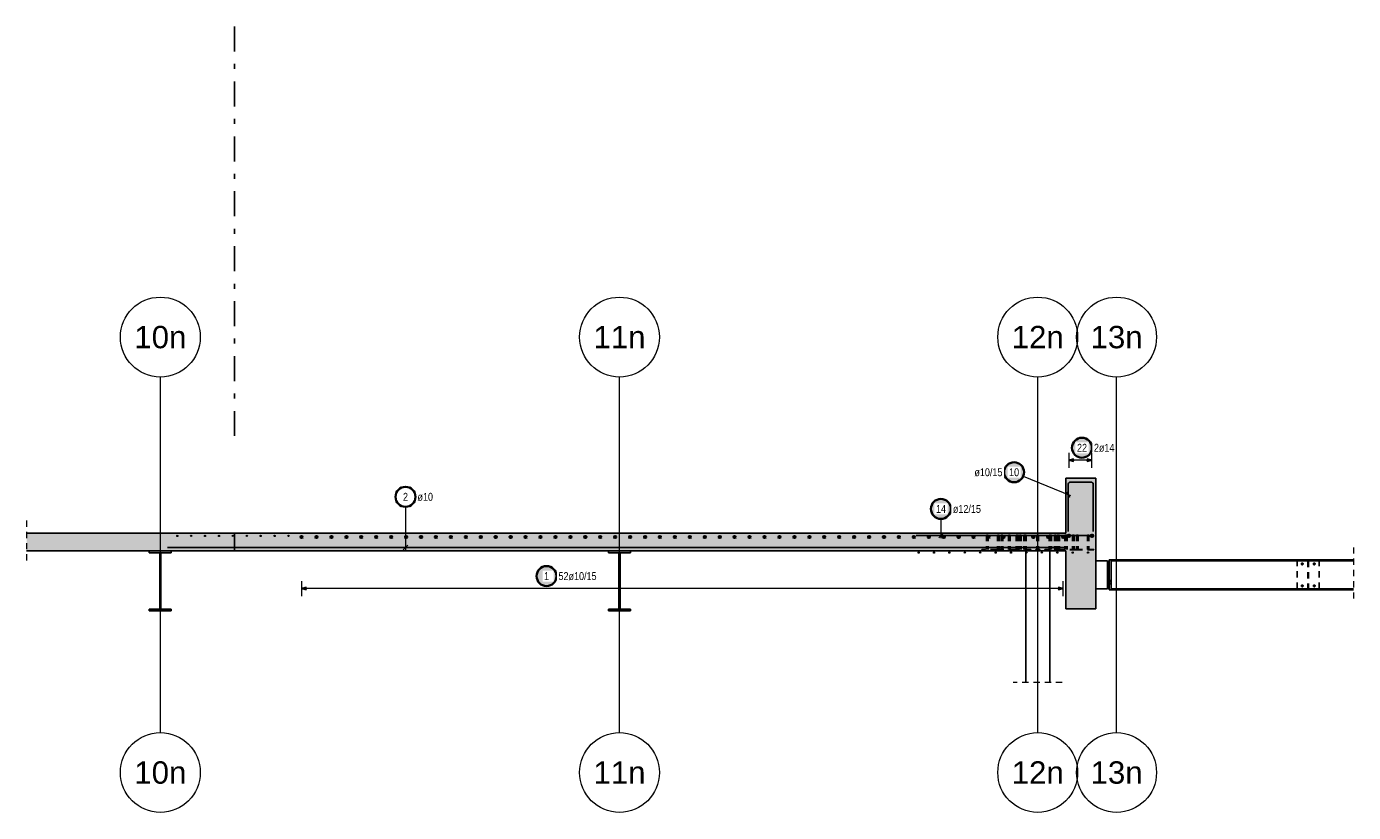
# Model space of a CAD drawing. Header units: millimetres. Extents: x 0 to 61.4, y -43.3 to 42.
# Tile 1 of 21: x 1.6 to 28.2, y -27.1 to -11.3. Entities that reach past the tile are written whole.
import ezdxf
from ezdxf.enums import TextEntityAlignment as Align

# ---------------------------------------------------------------- set-up
doc = ezdxf.new("R2010")
doc.units = ezdxf.units.MM
doc.linetypes.add('DASHDOTX2', pattern=[2, 1, -0.5, 0, -0.5])
doc.linetypes.add('HIDDEN', pattern=[0.375, 0.25, -0.125])
for name, color, linetype, lineweight in [('Achsen', 7, 'Continuous', 20), ('Geschnittene Kanten', 7, 'Continuous', 20), ('nplo Bewehrung', 7, 'Continuous', 20), ('Schraffuren', 7, 'Continuous', 20)]:
    doc.layers.add(name, color=color, linetype=linetype, lineweight=lineweight)
doc.styles.add('Arial', font='arial.ttf')
doc.styles.add('Arial Narrow', font='ARIALN.TTF')

msp = doc.modelspace()

# ---------------------------------------------------------------- hatches: boundary and pattern name
at = {"lineweight": 25, "true_color": 0xffffff}
for points in [[(22.959, -19.75), (22.959, -19.742), (22.959, -19.735), (22.958, -19.727), (22.957, -19.719), (22.956, -19.712), (22.954, -19.704), (22.953, -19.697), (22.951, -19.689), (22.948, -19.682), (22.946, -19.675), (22.943, -19.668), (22.94, -19.661), (22.937, -19.654), (22.933, -19.647), (22.93, -19.64), (22.926, -19.633), (22.921, -19.627), (22.917, -19.621), (22.912, -19.615), (22.908, -19.609), (22.903, -19.603), (22.897, -19.597), (22.892, -19.592), (22.886, -19.587), (22.88, -19.581), (22.875, -19.577), (22.868, -19.572), (22.862, -19.568), (22.856, -19.563), (22.849, -19.559), (22.842, -19.556), (22.835, -19.552), (22.829, -19.549), (22.821, -19.546), (22.814, -19.543), (22.807, -19.541), (22.8, -19.539), (22.792, -19.537), (22.785, -19.535), (22.777, -19.533), (22.77, -19.532), (22.762, -19.531), (22.754, -19.531), (22.747, -19.53), (22.739, -19.53), (22.731, -19.53), (22.724, -19.531), (22.716, -19.531), (22.708, -19.532), (22.701, -19.533), (22.693, -19.535), (22.686, -19.537), (22.678, -19.539), (22.671, -19.541), (22.664, -19.543), (22.657, -19.546), (22.65, -19.549), (22.643, -19.552), (22.636, -19.556), (22.629, -19.559), (22.622, -19.563), (22.616, -19.568), (22.61, -19.572), (22.604, -19.577), (22.598, -19.581), (22.592, -19.587), (22.586, -19.592), (22.581, -19.597), (22.576, -19.603), (22.571, -19.609), (22.566, -19.615), (22.561, -19.621), (22.557, -19.627), (22.552, -19.633), (22.549, -19.64), (22.545, -19.647), (22.541, -19.654), (22.538, -19.661), (22.535, -19.668), (22.532, -19.675), (22.53, -19.682), (22.528, -19.689), (22.526, -19.697), (22.524, -19.704), (22.522, -19.712), (22.521, -19.719), (22.52, -19.727), (22.52, -19.735), (22.519, -19.742), (22.519, -19.75), (22.519, -19.758), (22.52, -19.765), (22.52, -19.773), (22.521, -19.781), (22.522, -19.788), (22.524, -19.796), (22.526, -19.803), (22.528, -19.811), (22.53, -19.818), (22.532, -19.825), (22.535, -19.832), (22.538, -19.839), (22.541, -19.846), (22.545, -19.853), (22.549, -19.86), (22.552, -19.867), (22.557, -19.873), (22.561, -19.879), (22.566, -19.885), (22.571, -19.891), (22.576, -19.897), (22.581, -19.903), (22.586, -19.908), (22.592, -19.913), (22.598, -19.919), (22.604, -19.923), (22.61, -19.928), (22.616, -19.932), (22.622, -19.937), (22.629, -19.941), (22.636, -19.944), (22.643, -19.948), (22.65, -19.951), (22.657, -19.954), (22.664, -19.957), (22.671, -19.959), (22.678, -19.961), (22.686, -19.963), (22.693, -19.965), (22.701, -19.967), (22.708, -19.968), (22.716, -19.969), (22.724, -19.969), (22.731, -19.97), (22.739, -19.97), (22.747, -19.97), (22.754, -19.969), (22.762, -19.969), (22.77, -19.968), (22.777, -19.967), (22.785, -19.965), (22.792, -19.963), (22.8, -19.961), (22.807, -19.959), (22.814, -19.957), (22.821, -19.954), (22.829, -19.951), (22.835, -19.948), (22.842, -19.944), (22.849, -19.941), (22.856, -19.937), (22.862, -19.932), (22.868, -19.928), (22.875, -19.923), (22.88, -19.919), (22.886, -19.913), (22.892, -19.908), (22.897, -19.903), (22.903, -19.897), (22.908, -19.891), (22.912, -19.885), (22.917, -19.879), (22.921, -19.873), (22.926, -19.867), (22.93, -19.86), (22.933, -19.853), (22.937, -19.846), (22.94, -19.839), (22.943, -19.832), (22.946, -19.825), (22.948, -19.818), (22.951, -19.811), (22.953, -19.803), (22.954, -19.796), (22.956, -19.788), (22.957, -19.781), (22.958, -19.773), (22.959, -19.765)], [(21.599, -20.24), (21.599, -20.232), (21.598, -20.225), (21.597, -20.217), (21.596, -20.21), (21.595, -20.202), (21.594, -20.194), (21.592, -20.187), (21.59, -20.179), (21.588, -20.172), (21.585, -20.165), (21.583, -20.158), (21.58, -20.151), (21.576, -20.144), (21.573, -20.137), (21.569, -20.13), (21.565, -20.124), (21.561, -20.117), (21.557, -20.111), (21.552, -20.105), (21.547, -20.099), (21.542, -20.093), (21.537, -20.087), (21.531, -20.082), (21.526, -20.077), (21.52, -20.072), (21.514, -20.067), (21.508, -20.062), (21.502, -20.058), (21.495, -20.054), (21.489, -20.05), (21.482, -20.046), (21.475, -20.042), (21.468, -20.039), (21.461, -20.036), (21.454, -20.033), (21.447, -20.031), (21.439, -20.029), (21.432, -20.027), (21.424, -20.025), (21.417, -20.023), (21.409, -20.022), (21.402, -20.021), (21.394, -20.021), (21.386, -20.02), (21.379, -20.02), (21.371, -20.02), (21.363, -20.021), (21.356, -20.021), (21.348, -20.022), (21.34, -20.023), (21.333, -20.025), (21.325, -20.027), (21.318, -20.029), (21.311, -20.031), (21.303, -20.033), (21.296, -20.036), (21.289, -20.039), (21.282, -20.042), (21.275, -20.046), (21.269, -20.05), (21.262, -20.054), (21.256, -20.058), (21.249, -20.062), (21.243, -20.067), (21.237, -20.072), (21.231, -20.077), (21.226, -20.082), (21.22, -20.087), (21.215, -20.093), (21.21, -20.099), (21.205, -20.105), (21.201, -20.111), (21.196, -20.117), (21.192, -20.124), (21.188, -20.13), (21.184, -20.137), (21.181, -20.144), (21.178, -20.151), (21.175, -20.158), (21.172, -20.165), (21.169, -20.172), (21.167, -20.179), (21.165, -20.187), (21.163, -20.194), (21.162, -20.202), (21.161, -20.21), (21.16, -20.217), (21.159, -20.225), (21.159, -20.232), (21.159, -20.24), (21.159, -20.248), (21.159, -20.255), (21.16, -20.263), (21.161, -20.271), (21.162, -20.278), (21.163, -20.286), (21.165, -20.293), (21.167, -20.301), (21.169, -20.308), (21.172, -20.315), (21.175, -20.323), (21.178, -20.33), (21.181, -20.337), (21.184, -20.343), (21.188, -20.35), (21.192, -20.357), (21.196, -20.363), (21.201, -20.369), (21.205, -20.376), (21.21, -20.382), (21.215, -20.387), (21.22, -20.393), (21.226, -20.398), (21.231, -20.404), (21.237, -20.409), (21.243, -20.413), (21.249, -20.418), (21.256, -20.423), (21.262, -20.427), (21.269, -20.431), (21.275, -20.434), (21.282, -20.438), (21.289, -20.441), (21.296, -20.444), (21.303, -20.447), (21.311, -20.449), (21.318, -20.452), (21.325, -20.454), (21.333, -20.455), (21.34, -20.457), (21.348, -20.458), (21.356, -20.459), (21.363, -20.46), (21.371, -20.46), (21.379, -20.46), (21.386, -20.46), (21.394, -20.46), (21.402, -20.459), (21.409, -20.458), (21.417, -20.457), (21.424, -20.455), (21.432, -20.454), (21.439, -20.452), (21.447, -20.449), (21.454, -20.447), (21.461, -20.444), (21.468, -20.441), (21.475, -20.438), (21.482, -20.434), (21.489, -20.431), (21.495, -20.427), (21.502, -20.423), (21.508, -20.418), (21.514, -20.413), (21.52, -20.409), (21.526, -20.404), (21.531, -20.398), (21.537, -20.393), (21.542, -20.387), (21.547, -20.382), (21.552, -20.376), (21.557, -20.369), (21.561, -20.363), (21.565, -20.357), (21.569, -20.35), (21.573, -20.343), (21.576, -20.337), (21.58, -20.33), (21.583, -20.323), (21.585, -20.315), (21.588, -20.308), (21.59, -20.301), (21.592, -20.293), (21.594, -20.286), (21.595, -20.278), (21.596, -20.271), (21.597, -20.263), (21.598, -20.255)], [(20.133, -20.974), (20.133, -20.967), (20.133, -20.959), (20.132, -20.951), (20.131, -20.944), (20.13, -20.936), (20.128, -20.929), (20.127, -20.921), (20.125, -20.914), (20.122, -20.906), (20.12, -20.899), (20.117, -20.892), (20.114, -20.885), (20.111, -20.878), (20.107, -20.871), (20.104, -20.864), (20.1, -20.858), (20.095, -20.851), (20.091, -20.845), (20.086, -20.839), (20.082, -20.833), (20.077, -20.827), (20.071, -20.821), (20.066, -20.816), (20.06, -20.811), (20.054, -20.806), (20.048, -20.801), (20.042, -20.796), (20.036, -20.792), (20.03, -20.788), (20.023, -20.784), (20.016, -20.78), (20.009, -20.777), (20.003, -20.773), (19.995, -20.77), (19.988, -20.768), (19.981, -20.765), (19.974, -20.763), (19.966, -20.761), (19.959, -20.759), (19.951, -20.758), (19.944, -20.756), (19.936, -20.756), (19.928, -20.755), (19.921, -20.754), (19.913, -20.754), (19.905, -20.754), (19.898, -20.755), (19.89, -20.756), (19.882, -20.756), (19.875, -20.758), (19.867, -20.759), (19.86, -20.761), (19.852, -20.763), (19.845, -20.765), (19.838, -20.768), (19.831, -20.77), (19.824, -20.773), (19.817, -20.777), (19.81, -20.78), (19.803, -20.784), (19.796, -20.788), (19.79, -20.792), (19.784, -20.796), (19.778, -20.801), (19.772, -20.806), (19.766, -20.811), (19.76, -20.816), (19.755, -20.821), (19.75, -20.827), (19.745, -20.833), (19.74, -20.839), (19.735, -20.845), (19.731, -20.851), (19.726, -20.858), (19.723, -20.864), (19.719, -20.871), (19.715, -20.878), (19.712, -20.885), (19.709, -20.892), (19.706, -20.899), (19.704, -20.906), (19.702, -20.914), (19.7, -20.921), (19.698, -20.929), (19.696, -20.936), (19.695, -20.944), (19.694, -20.951), (19.694, -20.959), (19.693, -20.967), (19.693, -20.974), (19.693, -20.982), (19.694, -20.99), (19.694, -20.997), (19.695, -21.005), (19.696, -21.013), (19.698, -21.02), (19.7, -21.028), (19.702, -21.035), (19.704, -21.042), (19.706, -21.05), (19.709, -21.057), (19.712, -21.064), (19.715, -21.071), (19.719, -21.078), (19.723, -21.084), (19.726, -21.091), (19.731, -21.097), (19.735, -21.104), (19.74, -21.11), (19.745, -21.116), (19.75, -21.122), (19.755, -21.127), (19.76, -21.133), (19.766, -21.138), (19.772, -21.143), (19.778, -21.148), (19.784, -21.152), (19.79, -21.157), (19.796, -21.161), (19.803, -21.165), (19.81, -21.169), (19.817, -21.172), (19.824, -21.175), (19.831, -21.178), (19.838, -21.181), (19.845, -21.184), (19.852, -21.186), (19.86, -21.188), (19.867, -21.189), (19.875, -21.191), (19.882, -21.192), (19.89, -21.193), (19.898, -21.194), (19.905, -21.194), (19.913, -21.194), (19.921, -21.194), (19.928, -21.194), (19.936, -21.193), (19.944, -21.192), (19.951, -21.191), (19.959, -21.189), (19.966, -21.188), (19.974, -21.186), (19.981, -21.184), (19.988, -21.181), (19.995, -21.178), (20.003, -21.175), (20.009, -21.172), (20.016, -21.169), (20.023, -21.165), (20.03, -21.161), (20.036, -21.157), (20.042, -21.152), (20.048, -21.148), (20.054, -21.143), (20.06, -21.138), (20.066, -21.133), (20.071, -21.127), (20.077, -21.122), (20.082, -21.116), (20.086, -21.11), (20.091, -21.104), (20.095, -21.097), (20.1, -21.091), (20.104, -21.084), (20.107, -21.078), (20.111, -21.071), (20.114, -21.064), (20.117, -21.057), (20.12, -21.05), (20.122, -21.042), (20.125, -21.035), (20.127, -21.028), (20.128, -21.02), (20.13, -21.013), (20.131, -21.005), (20.132, -20.997), (20.133, -20.99)]]:
    msp.add_hatch(color=7, dxfattribs=at).paths.add_polyline_path(points)
at = {"layer": 'Achsen', "lineweight": 25, "true_color": 0xffffff}
msp.add_hatch(color=7, dxfattribs=at).paths.add_polyline_path([(12.231, -22.32), (12.231, -22.312), (12.231, -22.305), (12.23, -22.297), (12.229, -22.289), (12.228, -22.282), (12.226, -22.274), (12.225, -22.267), (12.223, -22.259), (12.221, -22.252), (12.218, -22.245), (12.215, -22.238), (12.212, -22.231), (12.209, -22.224), (12.206, -22.217), (12.202, -22.21), (12.198, -22.203), (12.194, -22.197), (12.189, -22.191), (12.185, -22.185), (12.18, -22.179), (12.175, -22.173), (12.17, -22.167), (12.164, -22.162), (12.158, -22.157), (12.153, -22.151), (12.147, -22.147), (12.141, -22.142), (12.134, -22.138), (12.128, -22.133), (12.121, -22.129), (12.115, -22.126), (12.108, -22.122), (12.101, -22.119), (12.094, -22.116), (12.087, -22.113), (12.079, -22.111), (12.072, -22.109), (12.064, -22.107), (12.057, -22.105), (12.049, -22.103), (12.042, -22.102), (12.034, -22.101), (12.027, -22.101), (12.019, -22.1), (12.011, -22.1), (12.004, -22.1), (11.996, -22.101), (11.988, -22.101), (11.981, -22.102), (11.973, -22.103), (11.966, -22.105), (11.958, -22.107), (11.951, -22.109), (11.943, -22.111), (11.936, -22.113), (11.929, -22.116), (11.922, -22.119), (11.915, -22.122), (11.908, -22.126), (11.901, -22.129), (11.895, -22.133), (11.888, -22.138), (11.882, -22.142), (11.876, -22.147), (11.87, -22.151), (11.864, -22.157), (11.858, -22.162), (11.853, -22.167), (11.848, -22.173), (11.843, -22.179), (11.838, -22.185), (11.833, -22.191), (11.829, -22.197), (11.825, -22.203), (11.821, -22.21), (11.817, -22.217), (11.814, -22.224), (11.81, -22.231), (11.807, -22.238), (11.805, -22.245), (11.802, -22.252), (11.8, -22.259), (11.798, -22.267), (11.796, -22.274), (11.795, -22.282), (11.793, -22.289), (11.792, -22.297), (11.792, -22.305), (11.791, -22.312), (11.791, -22.32), (11.791, -22.328), (11.792, -22.335), (11.792, -22.343), (11.793, -22.351), (11.795, -22.358), (11.796, -22.366), (11.798, -22.373), (11.8, -22.381), (11.802, -22.388), (11.805, -22.395), (11.807, -22.402), (11.81, -22.409), (11.814, -22.416), (11.817, -22.423), (11.821, -22.43), (11.825, -22.437), (11.829, -22.443), (11.833, -22.449), (11.838, -22.455), (11.843, -22.461), (11.848, -22.467), (11.853, -22.473), (11.858, -22.478), (11.864, -22.483), (11.87, -22.489), (11.876, -22.493), (11.882, -22.498), (11.888, -22.502), (11.895, -22.507), (11.901, -22.511), (11.908, -22.514), (11.915, -22.518), (11.922, -22.521), (11.929, -22.524), (11.936, -22.527), (11.943, -22.529), (11.951, -22.531), (11.958, -22.533), (11.966, -22.535), (11.973, -22.537), (11.981, -22.538), (11.988, -22.539), (11.996, -22.539), (12.004, -22.54), (12.011, -22.54), (12.019, -22.54), (12.027, -22.539), (12.034, -22.539), (12.042, -22.538), (12.049, -22.537), (12.057, -22.535), (12.064, -22.533), (12.072, -22.531), (12.079, -22.529), (12.087, -22.527), (12.094, -22.524), (12.101, -22.521), (12.108, -22.518), (12.115, -22.514), (12.121, -22.511), (12.128, -22.507), (12.134, -22.502), (12.141, -22.498), (12.147, -22.493), (12.153, -22.489), (12.158, -22.483), (12.164, -22.478), (12.17, -22.473), (12.175, -22.467), (12.18, -22.461), (12.185, -22.455), (12.189, -22.449), (12.194, -22.443), (12.198, -22.437), (12.202, -22.43), (12.206, -22.423), (12.209, -22.416), (12.212, -22.409), (12.215, -22.402), (12.218, -22.395), (12.221, -22.388), (12.223, -22.381), (12.225, -22.373), (12.226, -22.366), (12.228, -22.358), (12.229, -22.351), (12.23, -22.343), (12.231, -22.335)])
at = {"layer": 'Schraffuren', "lineweight": 13, "true_color": 0xd7ffd7}
for points in [[(23.014, -21.457), (23.014, -20.357), (22.414, -20.357), (22.414, -21.457)], [(23.014, -21.457), (1.592, -21.457), (1.592, -21.817), (23.014, -21.817)], [(23.014, -22.977), (23.014, -21.817), (22.414, -21.817), (22.414, -22.977)]]:
    msp.add_hatch(color=254, dxfattribs=at).paths.add_polyline_path(points)
at = {"layer": 'Schraffuren', "lineweight": 13, "true_color": 0x4682b4}
for points in [[(4.492, -21.855), (4.492, -21.817), (4.052, -21.817), (4.052, -21.855), (4.26, -21.855), (4.26, -22.979), (4.052, -22.979), (4.052, -23.017), (4.492, -23.017), (4.492, -22.979), (4.284, -22.979), (4.284, -21.855)], [(13.692, -21.855), (13.692, -21.817), (13.252, -21.817), (13.252, -21.855), (13.46, -21.855), (13.46, -22.979), (13.252, -22.979), (13.252, -23.017), (13.692, -23.017), (13.692, -22.979), (13.484, -22.979), (13.484, -21.855)]]:
    msp.add_hatch(color=145, dxfattribs=at).paths.add_polyline_path(points)

# ---------------------------------------------------------------- linework, layer by layer
at = {"color": 9, "linetype": 'Continuous', "lineweight": 0}
for p, q in [((4.273, -25.453), (4.273, -18.333)), ((13.473, -25.453), (13.473, -18.333)), ((21.853, -25.453), (21.853, -18.333))]:
    msp.add_line(p, q, dxfattribs=at)
at = {"color": 5, "linetype": 'Continuous', "lineweight": 18, "ltscale": 0.5}
for p, q in [((22.478, -19.85), (22.478, -20.15)), ((22.94, -20.15), (22.94, -19.85)), ((22.94, -20), (22.478, -20))]:
    msp.add_line(p, q, dxfattribs=at)
at = {"color": 3, "linetype": 'Continuous', "lineweight": 25, "ltscale": 0.5}
for p, q in [((22.578, -19.973), (22.478, -20)), ((22.478, -20), (22.578, -20.027)), ((22.94, -20), (22.84, -19.973)), ((22.84, -20.027), (22.94, -20)), ((22.924, -20.437), (22.504, -20.437)), ((22.488, -20.745), (22.44, -20.63)), ((22.464, -20.477), (22.464, -21.427)), ((22.964, -21.427), (22.964, -20.477)), ((19.414, -21.509), (22.914, -21.509)), ((19.869, -21.554), (19.957, -21.465))]:
    msp.add_line(p, q, dxfattribs=at)
at = {"color": 5, "linetype": 'HIDDEN', "lineweight": 18, "ltscale": 0.5}
for p, q in [((1.592, -21.207), (1.592, -22.067)), ((28.179, -21.745), (28.179, -22.845)), ((22.344, -24.453), (21.364, -24.453))]:
    msp.add_line(p, q, dxfattribs=at)
at = {"color": 3, "linetype": 'HIDDEN', "lineweight": 25, "ltscale": 0.5}
for p, q in [((20.829, -21.497), (20.828, -21.497)), ((20.828, -21.497), (20.828, -21.787)), ((20.833, -21.497), (20.829, -21.497)), ((20.838, -21.497), (20.833, -21.497)), ((20.844, -21.497), (20.838, -21.497)), ((20.85, -21.497), (20.844, -21.497)), ((20.855, -21.497), (20.85, -21.497)), ((20.859, -21.497), (20.855, -21.497)), ((20.86, -21.497), (20.859, -21.497)), ((20.86, -21.497), (20.86, -21.787)), ((21.049, -21.497), (21.048, -21.497)), ((21.048, -21.497), (21.048, -21.787)), ((21.053, -21.497), (21.049, -21.497)), ((21.058, -21.497), (21.053, -21.497)), ((21.064, -21.497), (21.058, -21.497)), ((21.07, -21.497), (21.064, -21.497)), ((21.075, -21.497), (21.07, -21.497)), ((21.079, -21.497), (21.075, -21.497)), ((21.08, -21.497), (21.079, -21.497)), ((21.08, -21.497), (21.08, -21.787)), ((21.122, -21.497), (21.121, -21.497)), ((21.121, -21.497), (21.121, -21.787)), ((21.126, -21.497), (21.122, -21.497)), ((21.131, -21.497), (21.126, -21.497)), ((21.137, -21.497), (21.131, -21.497)), ((21.143, -21.497), (21.137, -21.497)), ((21.148, -21.497), (21.143, -21.497)), ((21.152, -21.497), (21.148, -21.497)), ((21.153, -21.497), (21.152, -21.497)), ((21.153, -21.497), (21.153, -21.787)), ((21.266, -21.497), (21.265, -21.497)), ((21.265, -21.497), (21.265, -21.787)), ((21.27, -21.497), (21.266, -21.497)), ((21.268, -21.497), (21.268, -21.787)), ((21.275, -21.497), (21.27, -21.497)), ((21.281, -21.497), (21.275, -21.497)), ((21.287, -21.497), (21.281, -21.497)), ((21.292, -21.497), (21.287, -21.497)), ((21.296, -21.497), (21.292, -21.497)), ((21.297, -21.497), (21.296, -21.497)), ((21.299, -21.497), (21.297, -21.497)), ((21.297, -21.497), (21.297, -21.787)), ((21.3, -21.497), (21.299, -21.497)), ((21.3, -21.497), (21.3, -21.787)), ((21.422, -21.497), (21.421, -21.497)), ((21.421, -21.497), (21.421, -21.787)), ((21.425, -21.497), (21.422, -21.497)), ((21.431, -21.497), (21.425, -21.497)), ((21.437, -21.497), (21.431, -21.497)), ((21.435, -21.497), (21.435, -21.787)), ((21.443, -21.497), (21.437, -21.497)), ((21.448, -21.497), (21.443, -21.497)), ((21.451, -21.497), (21.448, -21.497)), ((21.453, -21.497), (21.451, -21.497)), ((21.457, -21.497), (21.453, -21.497)), ((21.453, -21.497), (21.453, -21.787)), ((21.462, -21.497), (21.457, -21.497)), ((21.466, -21.497), (21.462, -21.497)), ((21.467, -21.497), (21.466, -21.497)), ((21.467, -21.497), (21.467, -21.787)), ((21.489, -21.497), (21.488, -21.497)), ((21.488, -21.497), (21.488, -21.787)), ((21.493, -21.497), (21.489, -21.497)), ((21.498, -21.497), (21.493, -21.497)), ((21.504, -21.497), (21.498, -21.497)), ((21.51, -21.497), (21.504, -21.497)), ((21.515, -21.497), (21.51, -21.497)), ((21.519, -21.497), (21.515, -21.497)), ((21.52, -21.497), (21.519, -21.497)), ((21.52, -21.497), (21.52, -21.787)), ((21.577, -21.497), (21.576, -21.497)), ((21.576, -21.497), (21.576, -21.787)), ((21.581, -21.497), (21.577, -21.497)), ((21.586, -21.497), (21.581, -21.497)), ((21.592, -21.497), (21.586, -21.497)), ((21.59, -21.497), (21.59, -21.787)), ((21.598, -21.497), (21.592, -21.497)), ((21.604, -21.497), (21.598, -21.497)), ((21.607, -21.497), (21.604, -21.497)), ((21.608, -21.497), (21.607, -21.497)), ((21.612, -21.497), (21.608, -21.497)), ((21.608, -21.497), (21.608, -21.787)), ((21.618, -21.497), (21.612, -21.497)), ((21.621, -21.497), (21.618, -21.497)), ((21.622, -21.497), (21.621, -21.497)), ((21.622, -21.497), (21.622, -21.787)), ((21.839, -21.497), (21.838, -21.497)), ((21.838, -21.497), (21.838, -21.787)), ((21.843, -21.497), (21.839, -21.497)), ((21.848, -21.497), (21.843, -21.497)), ((21.854, -21.497), (21.848, -21.497)), ((21.86, -21.497), (21.854, -21.497)), ((21.865, -21.497), (21.86, -21.497)), ((21.869, -21.497), (21.865, -21.497)), ((21.87, -21.497), (21.869, -21.497)), ((21.87, -21.497), (21.87, -21.787)), ((22.087, -21.497), (22.085, -21.497)), ((22.085, -21.497), (22.085, -21.787)), ((22.09, -21.497), (22.087, -21.497)), ((22.095, -21.497), (22.09, -21.497)), ((22.101, -21.497), (22.095, -21.497)), ((22.099, -21.497), (22.099, -21.787)), ((22.107, -21.497), (22.101, -21.497)), ((22.113, -21.497), (22.107, -21.497)), ((22.116, -21.497), (22.113, -21.497)), ((22.117, -21.497), (22.116, -21.497)), ((22.122, -21.497), (22.117, -21.497)), ((22.117, -21.497), (22.117, -21.787)), ((22.127, -21.497), (22.122, -21.497)), ((22.13, -21.497), (22.127, -21.497)), ((22.131, -21.497), (22.13, -21.497)), ((22.131, -21.497), (22.131, -21.787)), ((22.189, -21.497), (22.188, -21.497)), ((22.188, -21.497), (22.188, -21.787)), ((22.193, -21.497), (22.189, -21.497)), ((22.198, -21.497), (22.193, -21.497)), ((22.204, -21.497), (22.198, -21.497)), ((22.21, -21.497), (22.204, -21.497)), ((22.215, -21.497), (22.21, -21.497)), ((22.219, -21.497), (22.215, -21.497)), ((22.22, -21.497), (22.219, -21.497)), ((22.22, -21.497), (22.22, -21.787)), ((22.242, -21.497), (22.241, -21.497)), ((22.241, -21.497), (22.241, -21.787)), ((22.246, -21.497), (22.242, -21.497)), ((22.251, -21.497), (22.246, -21.497)), ((22.257, -21.497), (22.251, -21.497)), ((22.255, -21.497), (22.255, -21.787)), ((22.263, -21.497), (22.257, -21.497)), ((22.268, -21.497), (22.263, -21.497)), ((22.272, -21.497), (22.268, -21.497)), ((22.273, -21.497), (22.272, -21.497)), ((22.277, -21.497), (22.273, -21.497)), ((22.273, -21.497), (22.273, -21.787)), ((22.282, -21.497), (22.277, -21.497)), ((22.286, -21.497), (22.282, -21.497)), ((22.287, -21.497), (22.286, -21.497)), ((22.287, -21.497), (22.287, -21.787)), ((22.398, -21.497), (22.396, -21.497)), ((22.396, -21.497), (22.396, -21.787)), ((22.401, -21.497), (22.398, -21.497)), ((22.406, -21.497), (22.401, -21.497)), ((22.413, -21.497), (22.406, -21.497)), ((22.408, -21.497), (22.408, -21.787)), ((22.419, -21.497), (22.413, -21.497)), ((22.424, -21.497), (22.419, -21.497)), ((22.427, -21.497), (22.424, -21.497)), ((22.428, -21.497), (22.427, -21.497)), ((22.43, -21.497), (22.428, -21.497)), ((22.428, -21.497), (22.428, -21.787)), ((22.435, -21.497), (22.43, -21.497)), ((22.439, -21.497), (22.435, -21.497)), ((22.44, -21.497), (22.439, -21.497)), ((22.44, -21.497), (22.44, -21.787)), ((22.553, -21.497), (22.552, -21.497)), ((22.552, -21.497), (22.552, -21.787)), ((22.557, -21.497), (22.553, -21.497)), ((22.562, -21.497), (22.557, -21.497)), ((22.568, -21.497), (22.562, -21.497)), ((22.574, -21.497), (22.568, -21.497)), ((22.579, -21.497), (22.574, -21.497)), ((22.583, -21.497), (22.579, -21.497)), ((22.584, -21.497), (22.583, -21.497)), ((22.584, -21.497), (22.584, -21.787)), ((22.629, -21.497), (22.628, -21.497)), ((22.628, -21.497), (22.628, -21.787)), ((22.633, -21.497), (22.629, -21.497)), ((22.638, -21.497), (22.633, -21.497)), ((22.644, -21.497), (22.638, -21.497)), ((22.65, -21.497), (22.644, -21.497)), ((22.655, -21.497), (22.65, -21.497)), ((22.659, -21.497), (22.655, -21.497)), ((22.66, -21.497), (22.659, -21.497)), ((22.66, -21.497), (22.66, -21.787)), ((22.849, -21.497), (22.848, -21.497)), ((22.848, -21.497), (22.848, -21.787)), ((22.853, -21.497), (22.849, -21.497)), ((22.858, -21.497), (22.853, -21.497)), ((22.864, -21.497), (22.858, -21.497)), ((22.87, -21.497), (22.864, -21.497)), ((22.875, -21.497), (22.87, -21.497)), ((22.879, -21.497), (22.875, -21.497)), ((22.88, -21.497), (22.879, -21.497)), ((22.88, -21.497), (22.88, -21.787)), ((21.031, -21.787), (20.734, -21.787)), ((20.734, -21.787), (20.734, -21.797)), ((21.031, -21.797), (20.734, -21.797)), ((21.087, -21.787), (21.031, -21.787)), ((21.031, -21.787), (21.031, -21.797)), ((21.087, -21.797), (21.031, -21.797)), ((21.398, -21.787), (21.087, -21.787)), ((21.087, -21.787), (21.087, -21.797)), ((21.398, -21.797), (21.087, -21.797)), ((21.358, -21.787), (21.358, -21.797)), ((21.71, -21.787), (21.398, -21.787)), ((21.71, -21.797), (21.398, -21.797)), ((21.472, -21.787), (21.472, -21.797)), ((21.614, -21.787), (21.614, -21.797)), ((21.653, -21.787), (21.653, -21.797)), ((21.656, -21.787), (21.656, -21.797)), ((21.712, -21.787), (21.71, -21.787)), ((21.71, -21.787), (21.71, -21.797)), ((21.712, -21.797), (21.71, -21.797)), ((21.712, -21.787), (21.712, -21.797)), ((21.894, -21.787), (21.814, -21.787)), ((21.814, -21.787), (21.814, -21.797)), ((21.894, -21.797), (21.814, -21.797)), ((21.894, -21.787), (21.894, -21.797)), ((22.306, -21.787), (21.995, -21.787)), ((21.995, -21.787), (21.995, -21.797)), ((22.306, -21.797), (21.995, -21.797)), ((21.998, -21.787), (21.998, -21.797)), ((22.052, -21.787), (22.052, -21.797)), ((22.055, -21.787), (22.055, -21.797)), ((22.094, -21.787), (22.094, -21.797)), ((22.236, -21.787), (22.236, -21.797)), ((22.618, -21.787), (22.306, -21.787)), ((22.618, -21.797), (22.306, -21.797)), ((22.349, -21.787), (22.349, -21.797)), ((22.674, -21.787), (22.618, -21.787)), ((22.618, -21.787), (22.618, -21.797)), ((22.674, -21.797), (22.618, -21.797)), ((22.974, -21.787), (22.674, -21.787)), ((22.674, -21.787), (22.674, -21.797)), ((22.974, -21.797), (22.674, -21.797)), ((22.974, -21.787), (22.974, -21.797)), ((27.053, -21.995), (27.053, -22.595)), ((27.123, -21.995), (27.123, -22.017)), ((27.266, -22.017), (27.266, -22.574)), ((27.28, -22.017), (27.28, -22.574)), ((27.423, -21.995), (27.423, -22.017)), ((27.493, -21.995), (27.493, -22.595)), ((23.283, -22.409), (23.323, -22.409)), ((23.283, -22.432), (23.323, -22.432)), ((23.283, -22.477), (23.323, -22.477)), ((27.123, -22.574), (27.123, -22.595)), ((27.423, -22.574), (27.423, -22.595))]:
    msp.add_line(p, q, dxfattribs=at)
at = {"color": 3, "linetype": 'Continuous', "lineweight": 25}
for p, q in [((21.614, -21.817), (21.614, -24.453)), ((22.094, -21.817), (22.094, -24.453)), ((23.254, -22.017), (23.014, -22.017)), ((23.254, -22.017), (23.254, -22.577)), ((23.323, -21.995), (23.283, -21.995)), ((23.283, -21.995), (23.283, -22.595)), ((28.179, -21.995), (23.323, -21.995)), ((23.323, -21.995), (23.323, -22.595)), ((28.179, -22.017), (23.323, -22.017)), ((23.254, -22.577), (23.014, -22.577)), ((23.323, -22.595), (23.283, -22.595)), ((28.179, -22.574), (23.323, -22.574)), ((28.179, -22.595), (23.323, -22.595))]:
    msp.add_line(p, q, dxfattribs=at)
at = {"color": 9, "linetype": 'Continuous', "lineweight": 0}
for centre in [(4.273, -17.533), (13.473, -17.533), (21.853, -17.533), (23.433, -17.533), (4.273, -26.253), (13.473, -26.253), (21.853, -26.253), (23.433, -26.253)]:
    msp.add_circle(centre, 0.8, dxfattribs=at)
at = {"color": 2, "linetype": 'Continuous', "lineweight": 35, "ltscale": 0.5}
for centre in [(22.739, -19.75), (21.379, -20.24), (19.913, -20.974)]:
    msp.add_circle(centre, 0.2, dxfattribs=at)
at = {"color": 4, "linetype": 'Continuous', "lineweight": 50, "ltscale": 0.5}
for centre, radius in [((22.478, -21.511), 0.014), ((22.478, -21.511), 0.014), ((22.478, -21.511), 0.0126), ((22.478, -21.511), 0.0098), ((22.478, -21.511), 0.007), ((22.478, -21.511), 0.0042), ((22.478, -21.511), 0.0014), ((22.94, -21.511), 0.014), ((22.94, -21.511), 0.014), ((22.94, -21.511), 0.0126), ((22.94, -21.511), 0.0098), ((22.94, -21.511), 0.007), ((22.94, -21.511), 0.0042), ((22.94, -21.511), 0.0014)]:
    msp.add_circle(centre, radius, dxfattribs=at)
at = {"color": 3, "linetype": 'HIDDEN', "lineweight": 25, "ltscale": 0.5}
for centre in [(27.153, -22.075), (27.393, -22.075), (27.153, -22.515), (27.393, -22.515)]:
    msp.add_circle(centre, 0.017, dxfattribs=at)
at = {"color": 3, "linetype": 'Continuous', "lineweight": 25, "ltscale": 0.5}
for centre, start, end in [((22.504, -20.477), 90, 180), ((22.924, -20.477), 0, 90)]:
    msp.add_arc(centre, 0.04, start, end, dxfattribs=at)
at = {"layer": 'Achsen', "color": 3, "linetype": 'DASHDOTX2', "lineweight": 25, "ltscale": 0.5}
for p, q in [((5.759, -11.314), (5.759, -19.711)), ((5.759, -21.457), (5.759, -21.817))]:
    msp.add_line(p, q, dxfattribs=at)
at = {"layer": 'Achsen', "color": 5, "linetype": 'Continuous', "lineweight": 18, "ltscale": 0.5}
for p, q in [((9.185, -20.932), (9.185, -21.797)), ((7.102, -22.42), (7.102, -22.72)), ((22.364, -22.57), (7.102, -22.57)), ((22.364, -22.72), (22.364, -22.42))]:
    msp.add_line(p, q, dxfattribs=at)
at = {"layer": 'Achsen', "color": 3, "linetype": 'Continuous', "lineweight": 25, "ltscale": 0.5}
for p, q in [((4.414, -21.747), (22.414, -21.747)), ((9.14, -21.792), (9.229, -21.703)), ((7.202, -22.543), (7.102, -22.57)), ((7.102, -22.57), (7.202, -22.597)), ((22.364, -22.57), (22.264, -22.543)), ((22.264, -22.597), (22.364, -22.57))]:
    msp.add_line(p, q, dxfattribs=at)
at = {"layer": 'Achsen', "color": 2, "linetype": 'Continuous', "lineweight": 35, "ltscale": 0.5}
for centre in [(9.185, -20.732), (12.011, -22.32)]:
    msp.add_circle(centre, 0.2, dxfattribs=at)
at = {"layer": 'Achsen', "color": 4, "linetype": 'Continuous', "lineweight": 50, "ltscale": 0.5}
for centre, radius in [((7.102, -21.537), 0.01), ((7.102, -21.537), 0.01), ((7.102, -21.537), 0.009), ((7.102, -21.537), 0.007), ((7.102, -21.537), 0.005), ((7.102, -21.537), 0.003), ((7.401, -21.537), 0.01), ((7.401, -21.537), 0.01), ((7.401, -21.537), 0.009), ((7.401, -21.537), 0.007), ((7.401, -21.537), 0.005), ((7.401, -21.537), 0.003), ((7.701, -21.537), 0.01), ((7.701, -21.537), 0.01), ((7.701, -21.537), 0.009), ((7.701, -21.537), 0.007), ((7.701, -21.537), 0.005), ((7.701, -21.537), 0.003), ((8, -21.537), 0.01), ((8, -21.537), 0.01), ((8, -21.537), 0.009), ((8, -21.537), 0.007), ((8, -21.537), 0.005), ((8, -21.537), 0.003), ((8.299, -21.537), 0.01), ((8.299, -21.537), 0.01), ((8.299, -21.537), 0.009), ((8.299, -21.537), 0.007), ((8.299, -21.537), 0.005), ((8.299, -21.537), 0.003), ((8.598, -21.537), 0.01), ((8.598, -21.537), 0.01), ((8.598, -21.537), 0.009), ((8.598, -21.537), 0.007), ((8.598, -21.537), 0.005), ((8.598, -21.537), 0.003), ((8.898, -21.537), 0.01), ((8.898, -21.537), 0.01), ((8.898, -21.537), 0.009), ((8.898, -21.537), 0.007), ((8.898, -21.537), 0.005), ((8.898, -21.537), 0.003), ((9.197, -21.537), 0.01), ((9.197, -21.537), 0.01), ((9.197, -21.537), 0.009), ((9.197, -21.537), 0.007), ((9.197, -21.537), 0.005), ((9.197, -21.537), 0.003), ((9.496, -21.537), 0.01), ((9.496, -21.537), 0.01), ((9.496, -21.537), 0.009), ((9.496, -21.537), 0.007), ((9.496, -21.537), 0.005), ((9.496, -21.537), 0.003), ((9.795, -21.537), 0.01), ((9.795, -21.537), 0.01), ((9.795, -21.537), 0.009), ((9.795, -21.537), 0.007), ((9.795, -21.537), 0.005), ((9.795, -21.537), 0.003), ((10.095, -21.537), 0.01), ((10.095, -21.537), 0.01), ((10.095, -21.537), 0.009), ((10.095, -21.537), 0.007), ((10.095, -21.537), 0.005), ((10.095, -21.537), 0.003), ((10.394, -21.537), 0.01), ((10.394, -21.537), 0.01), ((10.394, -21.537), 0.009), ((10.394, -21.537), 0.007), ((10.394, -21.537), 0.005), ((10.394, -21.537), 0.003), ((10.693, -21.537), 0.01), ((10.693, -21.537), 0.01), ((10.693, -21.537), 0.009), ((10.693, -21.537), 0.007), ((10.693, -21.537), 0.005), ((10.693, -21.537), 0.003), ((10.992, -21.537), 0.01), ((10.992, -21.537), 0.01), ((10.992, -21.537), 0.009), ((10.992, -21.537), 0.007), ((10.992, -21.537), 0.005), ((10.992, -21.537), 0.003), ((11.292, -21.537), 0.01), ((11.292, -21.537), 0.01), ((11.292, -21.537), 0.009), ((11.292, -21.537), 0.007), ((11.292, -21.537), 0.005), ((11.292, -21.537), 0.003), ((11.591, -21.537), 0.01), ((11.591, -21.537), 0.01), ((11.591, -21.537), 0.009), ((11.591, -21.537), 0.007), ((11.591, -21.537), 0.005), ((11.591, -21.537), 0.003), ((11.89, -21.537), 0.01), ((11.89, -21.537), 0.01), ((11.89, -21.537), 0.009), ((11.89, -21.537), 0.007), ((11.89, -21.537), 0.005), ((11.89, -21.537), 0.003), ((12.189, -21.537), 0.01), ((12.189, -21.537), 0.01), ((12.189, -21.537), 0.009), ((12.189, -21.537), 0.007), ((12.189, -21.537), 0.005), ((12.189, -21.537), 0.003), ((12.489, -21.537), 0.01), ((12.489, -21.537), 0.01), ((12.489, -21.537), 0.009), ((12.489, -21.537), 0.007), ((12.489, -21.537), 0.005), ((12.489, -21.537), 0.003), ((12.788, -21.537), 0.01), ((12.788, -21.537), 0.01), ((12.788, -21.537), 0.009), ((12.788, -21.537), 0.007), ((12.788, -21.537), 0.005), ((12.788, -21.537), 0.003), ((13.087, -21.537), 0.01), ((13.087, -21.537), 0.01), ((13.087, -21.537), 0.009), ((13.087, -21.537), 0.007), ((13.087, -21.537), 0.005), ((13.087, -21.537), 0.003), ((13.386, -21.537), 0.01), ((13.386, -21.537), 0.01), ((13.386, -21.537), 0.009), ((13.386, -21.537), 0.007), ((13.386, -21.537), 0.005), ((13.386, -21.537), 0.003), ((13.686, -21.537), 0.01), ((13.686, -21.537), 0.01), ((13.686, -21.537), 0.009), ((13.686, -21.537), 0.007), ((13.686, -21.537), 0.005), ((13.686, -21.537), 0.003), ((13.985, -21.537), 0.01), ((13.985, -21.537), 0.01), ((13.985, -21.537), 0.009), ((13.985, -21.537), 0.007), ((13.985, -21.537), 0.005), ((13.985, -21.537), 0.003), ((14.284, -21.537), 0.01), ((14.284, -21.537), 0.01), ((14.284, -21.537), 0.009), ((14.284, -21.537), 0.007), ((14.284, -21.537), 0.005), ((14.284, -21.537), 0.003), ((14.583, -21.537), 0.01), ((14.583, -21.537), 0.01), ((14.583, -21.537), 0.009), ((14.583, -21.537), 0.007), ((14.583, -21.537), 0.005), ((14.583, -21.537), 0.003), ((14.883, -21.537), 0.01), ((14.883, -21.537), 0.01), ((14.883, -21.537), 0.009), ((14.883, -21.537), 0.007), ((14.883, -21.537), 0.005), ((14.883, -21.537), 0.003), ((15.182, -21.537), 0.01), ((15.182, -21.537), 0.01), ((15.182, -21.537), 0.009), ((15.182, -21.537), 0.007), ((15.182, -21.537), 0.005), ((15.182, -21.537), 0.003), ((15.481, -21.537), 0.01), ((15.481, -21.537), 0.01), ((15.481, -21.537), 0.009), ((15.481, -21.537), 0.007), ((15.481, -21.537), 0.005), ((15.481, -21.537), 0.003), ((15.78, -21.537), 0.01), ((15.78, -21.537), 0.01), ((15.78, -21.537), 0.009), ((15.78, -21.537), 0.007), ((15.78, -21.537), 0.005), ((15.78, -21.537), 0.003), ((16.08, -21.537), 0.01), ((16.08, -21.537), 0.01), ((16.08, -21.537), 0.009), ((16.08, -21.537), 0.007), ((16.08, -21.537), 0.005), ((16.08, -21.537), 0.003), ((16.379, -21.537), 0.01), ((16.379, -21.537), 0.01), ((16.379, -21.537), 0.009), ((16.379, -21.537), 0.007), ((16.379, -21.537), 0.005), ((16.379, -21.537), 0.003), ((16.678, -21.537), 0.01), ((16.678, -21.537), 0.01), ((16.678, -21.537), 0.009), ((16.678, -21.537), 0.007), ((16.678, -21.537), 0.005), ((16.678, -21.537), 0.003), ((16.977, -21.537), 0.01), ((16.977, -21.537), 0.01), ((16.977, -21.537), 0.009), ((16.977, -21.537), 0.007), ((16.977, -21.537), 0.005), ((16.977, -21.537), 0.003), ((17.277, -21.537), 0.01), ((17.277, -21.537), 0.01), ((17.277, -21.537), 0.009), ((17.277, -21.537), 0.007), ((17.277, -21.537), 0.005), ((17.277, -21.537), 0.003), ((17.576, -21.537), 0.01), ((17.576, -21.537), 0.01), ((17.576, -21.537), 0.009), ((17.576, -21.537), 0.007), ((17.576, -21.537), 0.005), ((17.576, -21.537), 0.003), ((17.875, -21.537), 0.01), ((17.875, -21.537), 0.01), ((17.875, -21.537), 0.009), ((17.875, -21.537), 0.007), ((17.875, -21.537), 0.005), ((17.875, -21.537), 0.003), ((18.174, -21.537), 0.01), ((18.174, -21.537), 0.01), ((18.174, -21.537), 0.009), ((18.174, -21.537), 0.007), ((18.174, -21.537), 0.005), ((18.174, -21.537), 0.003), ((18.474, -21.537), 0.01), ((18.474, -21.537), 0.01), ((18.474, -21.537), 0.009), ((18.474, -21.537), 0.007), ((18.474, -21.537), 0.005), ((18.474, -21.537), 0.003), ((18.773, -21.537), 0.01), ((18.773, -21.537), 0.01), ((18.773, -21.537), 0.009), ((18.773, -21.537), 0.007), ((18.773, -21.537), 0.005), ((18.773, -21.537), 0.003), ((19.072, -21.537), 0.01), ((19.072, -21.537), 0.01), ((19.072, -21.537), 0.009), ((19.072, -21.537), 0.007), ((19.072, -21.537), 0.005), ((19.072, -21.537), 0.003), ((19.371, -21.537), 0.01), ((19.371, -21.537), 0.01), ((19.371, -21.537), 0.009), ((19.371, -21.537), 0.007), ((19.371, -21.537), 0.005), ((19.371, -21.537), 0.003), ((19.671, -21.537), 0.01), ((19.671, -21.537), 0.01), ((19.671, -21.537), 0.009), ((19.671, -21.537), 0.007), ((19.671, -21.537), 0.005), ((19.671, -21.537), 0.003), ((19.97, -21.537), 0.01), ((19.97, -21.537), 0.01), ((19.97, -21.537), 0.009), ((19.97, -21.537), 0.007), ((19.97, -21.537), 0.005), ((19.97, -21.537), 0.003), ((20.269, -21.537), 0.01), ((20.269, -21.537), 0.01), ((20.269, -21.537), 0.009), ((20.269, -21.537), 0.007), ((20.269, -21.537), 0.005), ((20.269, -21.537), 0.003), ((20.568, -21.537), 0.01), ((20.568, -21.537), 0.01), ((20.568, -21.537), 0.009), ((20.568, -21.537), 0.007), ((20.568, -21.537), 0.005), ((20.568, -21.537), 0.003), ((20.867, -21.537), 0.01), ((20.867, -21.537), 0.01), ((20.867, -21.537), 0.009), ((20.867, -21.537), 0.007), ((20.867, -21.537), 0.005), ((20.867, -21.537), 0.003), ((21.167, -21.537), 0.01), ((21.167, -21.537), 0.01), ((21.167, -21.537), 0.009), ((21.167, -21.537), 0.007), ((21.167, -21.537), 0.005), ((21.167, -21.537), 0.003), ((21.466, -21.537), 0.01), ((21.466, -21.537), 0.01), ((21.466, -21.537), 0.009), ((21.466, -21.537), 0.007), ((21.466, -21.537), 0.005), ((21.466, -21.537), 0.003), ((21.765, -21.537), 0.01), ((21.765, -21.537), 0.01), ((21.765, -21.537), 0.009), ((21.765, -21.537), 0.007), ((21.765, -21.537), 0.005), ((21.765, -21.537), 0.003), ((22.064, -21.537), 0.01), ((22.064, -21.537), 0.01), ((22.064, -21.537), 0.009), ((22.064, -21.537), 0.007), ((22.064, -21.537), 0.005), ((22.064, -21.537), 0.003), ((22.364, -21.537), 0.01), ((22.364, -21.537), 0.01), ((22.364, -21.537), 0.009), ((22.364, -21.537), 0.007), ((22.364, -21.537), 0.005), ((22.364, -21.537), 0.003), ((7.102, -21.537), 0.001), ((7.401, -21.537), 0.001), ((7.701, -21.537), 0.001), ((8, -21.537), 0.001), ((8.299, -21.537), 0.001), ((8.598, -21.537), 0.001), ((8.898, -21.537), 0.001), ((9.197, -21.537), 0.001), ((9.496, -21.537), 0.001), ((9.795, -21.537), 0.001), ((10.095, -21.537), 0.001), ((10.394, -21.537), 0.001), ((10.693, -21.537), 0.001), ((10.992, -21.537), 0.001), ((11.292, -21.537), 0.001), ((11.591, -21.537), 0.001), ((11.89, -21.537), 0.001), ((12.189, -21.537), 0.001), ((12.489, -21.537), 0.001), ((12.788, -21.537), 0.001), ((13.087, -21.537), 0.001), ((13.386, -21.537), 0.001), ((13.686, -21.537), 0.001), ((13.985, -21.537), 0.001), ((14.284, -21.537), 0.001), ((14.583, -21.537), 0.001), ((14.883, -21.537), 0.001), ((15.182, -21.537), 0.001), ((15.481, -21.537), 0.001), ((15.78, -21.537), 0.001), ((16.08, -21.537), 0.001), ((16.379, -21.537), 0.001), ((16.678, -21.537), 0.001), ((16.977, -21.537), 0.001), ((17.277, -21.537), 0.001), ((17.576, -21.537), 0.001), ((17.875, -21.537), 0.001), ((18.174, -21.537), 0.001), ((18.474, -21.537), 0.001), ((18.773, -21.537), 0.001), ((19.072, -21.537), 0.001), ((19.371, -21.537), 0.001), ((19.671, -21.537), 0.001), ((19.97, -21.537), 0.001), ((20.269, -21.537), 0.001), ((20.568, -21.537), 0.001), ((20.867, -21.537), 0.001), ((21.167, -21.537), 0.001), ((21.466, -21.537), 0.001), ((21.765, -21.537), 0.001), ((22.064, -21.537), 0.001), ((22.364, -21.537), 0.001)]:
    msp.add_circle(centre, radius, dxfattribs=at)
at = {"layer": 'Geschnittene Kanten', "color": 3, "linetype": 'Continuous', "lineweight": 25}
for p, q in [((23.014, -20.357), (22.414, -20.357)), ((22.414, -20.357), (22.414, -21.457)), ((23.014, -20.357), (23.014, -21.457)), ((22.414, -21.457), (1.592, -21.457)), ((23.014, -21.457), (23.014, -21.817)), ((4.052, -21.817), (1.592, -21.817)), ((4.492, -21.817), (4.052, -21.817)), ((4.052, -21.817), (4.052, -21.855)), ((4.26, -21.855), (4.052, -21.855)), ((4.26, -21.855), (4.26, -22.979)), ((4.492, -21.855), (4.284, -21.855)), ((4.284, -21.855), (4.284, -22.979)), ((13.252, -21.817), (4.492, -21.817)), ((4.492, -21.817), (4.492, -21.855)), ((13.692, -21.817), (13.252, -21.817)), ((13.252, -21.817), (13.252, -21.855)), ((13.46, -21.855), (13.252, -21.855)), ((13.46, -21.855), (13.46, -22.979)), ((13.692, -21.855), (13.484, -21.855)), ((13.484, -21.855), (13.484, -22.979)), ((22.414, -21.817), (13.692, -21.817)), ((13.692, -21.817), (13.692, -21.855)), ((22.414, -21.817), (22.414, -22.977)), ((23.014, -21.817), (23.014, -22.977)), ((4.26, -22.979), (4.052, -22.979)), ((4.052, -22.979), (4.052, -23.017)), ((4.492, -23.017), (4.052, -23.017)), ((4.492, -22.979), (4.284, -22.979)), ((4.492, -22.979), (4.492, -23.017)), ((13.46, -22.979), (13.252, -22.979)), ((13.252, -22.979), (13.252, -23.017)), ((13.692, -23.017), (13.252, -23.017)), ((13.692, -22.979), (13.484, -22.979)), ((13.692, -22.979), (13.692, -23.017)), ((23.014, -22.977), (22.414, -22.977))]:
    msp.add_line(p, q, dxfattribs=at)
at = {"layer": 'nplo Bewehrung', "color": 9, "linetype": 'Continuous', "lineweight": 0, "ltscale": 0.5}
for centre, radius in [((4.612, -21.515), 0.012), ((4.612, -21.515), 0.012), ((4.891, -21.515), 0.012), ((4.891, -21.515), 0.012), ((5.169, -21.515), 0.012), ((5.169, -21.515), 0.012), ((5.448, -21.515), 0.012), ((5.448, -21.515), 0.012), ((5.726, -21.515), 0.012), ((5.726, -21.515), 0.012), ((6.005, -21.515), 0.012), ((6.005, -21.515), 0.012), ((6.283, -21.515), 0.012), ((6.283, -21.515), 0.012), ((6.562, -21.515), 0.012), ((6.562, -21.515), 0.012), ((6.84, -21.515), 0.012), ((6.84, -21.515), 0.012), ((22.473, -21.509), 0.012), ((22.473, -21.509), 0.012), ((22.492, -21.505), 0.008), ((22.492, -21.505), 0.008), ((22.902, -21.509), 0.012), ((22.902, -21.509), 0.012), ((19.466, -21.849), 0.012), ((19.466, -21.849), 0.012), ((19.775, -21.849), 0.012), ((19.775, -21.849), 0.012), ((20.083, -21.849), 0.012), ((20.083, -21.849), 0.012), ((20.392, -21.849), 0.012), ((20.392, -21.849), 0.012), ((20.701, -21.849), 0.012), ((20.701, -21.849), 0.012), ((21.009, -21.849), 0.012), ((21.009, -21.849), 0.012), ((21.318, -21.849), 0.012), ((21.318, -21.849), 0.012), ((21.627, -21.849), 0.012), ((21.627, -21.849), 0.012), ((21.936, -21.849), 0.012), ((21.936, -21.849), 0.012), ((22.244, -21.849), 0.012), ((22.244, -21.849), 0.012), ((22.553, -21.849), 0.012), ((22.553, -21.849), 0.012), ((22.862, -21.849), 0.012), ((22.862, -21.849), 0.012)]:
    msp.add_circle(centre, radius, dxfattribs=at)

# ---------------------------------------------------------------- texts
at = {"color": 1, "lineweight": 70, "style": 'Arial'}
for s, p in [('10n', (4.273, -17.533)), ('11n', (13.473, -17.533)), ('12n', (21.853, -17.533)), ('13n', (23.433, -17.533)), ('10n', (4.273, -26.253)), ('11n', (13.473, -26.253)), ('12n', (21.853, -26.253)), ('13n', (23.433, -26.253))]:
    msp.add_text(s, height=0.4478, dxfattribs=at).set_placement(p, align=Align.MIDDLE_CENTER)
at = {"layer": 'Achsen', "color": 2, "lineweight": 35, "attachment_point": 1, "line_spacing_factor": 0.9, "style": 'Arial Narrow'}
for s, insert, char_height in [('2', (9.135, -20.653), 0.158), ('ø10', (9.425, -20.653), 0.1575)]:
    msp.add_mtext(s, dxfattribs=dict(at, insert=insert, char_height=char_height))

# ---------------------------------------------------------------- next in the draw order: texts
at = {"color": 2, "lineweight": 35, "char_height": 0.1575, "attachment_point": 1, "line_spacing_factor": 0.9, "style": 'Arial Narrow', "bg_fill": 3, "box_fill_scale": 1.2, "bg_fill_color": 256, "bg_fill_true_color": 13158600, "bg_fill_transparency": 0}
for s, insert in [('22', (22.64, -19.671)), ('10', (21.279, -20.161)), ('14', (19.814, -20.896))]:
    msp.add_mtext(s, dxfattribs=dict(at, insert=insert))
at = {"layer": 'Achsen', "color": 2, "lineweight": 35, "attachment_point": 1, "line_spacing_factor": 0.9, "style": 'Arial Narrow', "bg_fill": 3, "box_fill_scale": 1.2, "bg_fill_color": 256, "bg_fill_true_color": 13158600, "bg_fill_transparency": 0}
for s, insert, char_height in [('1', (11.962, -22.241), 0.158), ('52ø10/15', (12.251, -22.241), 0.1575)]:
    msp.add_mtext(s, dxfattribs=dict(at, insert=insert, char_height=char_height))

# ---------------------------------------------------------------- next in the draw order: linework, layer by layer
at = {"color": 5, "linetype": 'Continuous', "lineweight": 18, "ltscale": 0.5}
for p, q in [((21.564, -20.316), (22.51, -20.706)), ((19.913, -21.174), (19.913, -21.559))]:
    msp.add_line(p, q, dxfattribs=at)

# ---------------------------------------------------------------- next in the draw order: texts
at = {"color": 2, "lineweight": 35, "char_height": 0.1575, "attachment_point": 1, "line_spacing_factor": 0.9, "style": 'Arial Narrow', "bg_fill": 3, "box_fill_scale": 1.2, "bg_fill_color": 256, "bg_fill_true_color": 13158600, "bg_fill_transparency": 0}
for s, insert in [('2ø14', (22.979, -19.671)), ('ø10/15', (20.584, -20.161)), ('ø12/15', (20.153, -20.896))]:
    msp.add_mtext(s, dxfattribs=dict(at, insert=insert))

# ---------------------------------------------------------------- next in the draw order: linework, layer by layer
at = {"color": 9, "linetype": 'Continuous', "lineweight": 0}
msp.add_line((23.433, -25.453), (23.433, -18.333), dxfattribs=at)

doc.saveas('drawing.dxf')
